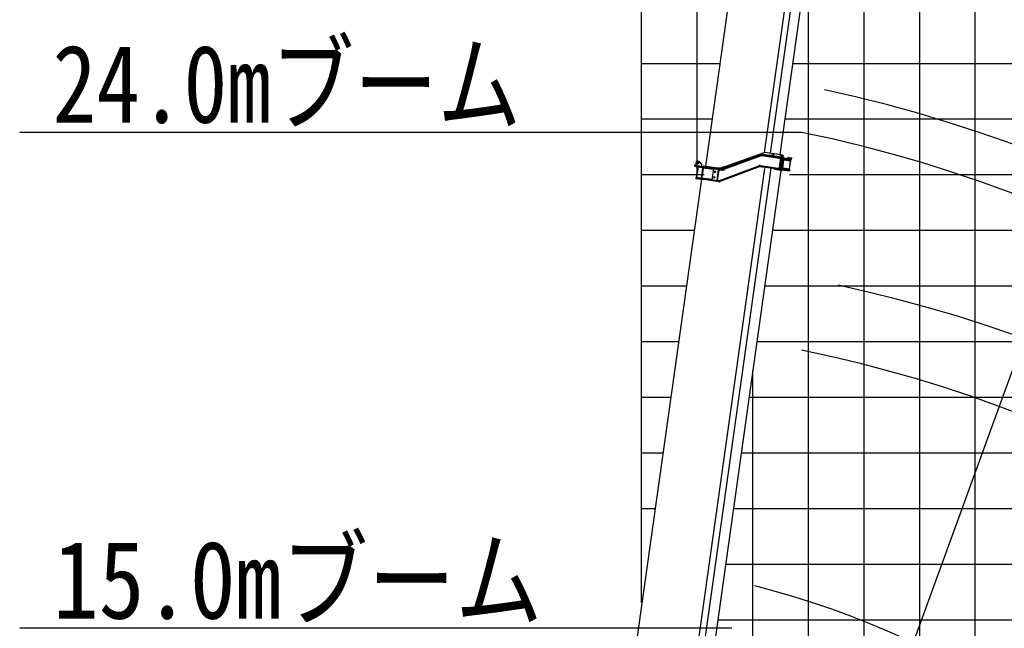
# Model space of a CAD drawing. Extents: x -50662 to 37979, y -56241 to 51651.
# Tile 5 of 15: x -50662 to -32956, y -20195 to -9257. Entities that reach past the tile are written whole.
import ezdxf

# ---------------------------------------------------------------- set-up
doc = ezdxf.new("R2010")
doc.units = 0
doc.layers.get('0').update_dxf_attribs({"linetype": 'CONTINUOUS'})

msp = doc.modelspace()

# ---------------------------------------------------------------- linework, layer by layer
at = {"color": 151, "linetype": 'Continuous'}
msp.add_line((-39477.448503, -19732.68746), (-39477.448503, 30958.849295), dxfattribs=at)
at = {"color": 7, "linetype": 'Continuous'}
for p, q in [((-38477.448503, -12104.99758), (-38477.448503, 30958.849295)), ((-33477.448503, -39041.150705), (-33477.448503, 14128.808476)), ((-35477.448503, -36854.302591), (-35477.448503, -504.31476)), ((-36477.448503, -34840.133878), (-36477.448503, -8029.23417)), ((-39477.448503, -10041.150705), (-38071.969979, -10041.150705)), ((-36760.204932, -10041.150705), (25522.551497, -10041.150705)), ((-39477.448503, -11041.150705), (-38212.510814, -11041.150705)), ((-36900.745767, -11041.150705), (25522.551497, -11041.150705)), ((-36601.405205, -11282.388415), (-50662.477312, -11282.388415)), ((-39477.448503, -12041.150705), (-38353.051649, -12041.150705)), ((-36817.596092, -12041.150705), (25522.551497, -12041.150705)), ((-39477.448503, -13041.150705), (-38537.014342, -13041.150705)), ((-37122.246155, -13041.150705), (20522.551497, -13041.150705)), ((-39477.448503, -15041.150705), (-38818.096011, -15041.150705)), ((-37403.327825, -15041.150705), (25522.551497, -15041.150705)), ((-37477.448503, -34698.014967), (-37477.448503, -15568.546735)), ((-39477.448503, -16041.150705), (-38958.636846, -16041.150705)), ((-37543.868659, -16041.150705), (25522.551497, -16041.150705)), ((-39477.448503, -17041.150705), (-39099.177681, -17041.150705)), ((-37684.409494, -17041.150705), (25522.551497, -17041.150705)), ((-39477.448503, -18041.150705), (-39239.718516, -18041.150705)), ((-37824.950329, -18041.150705), (25522.551497, -18041.150705)), ((-38106.031998, -20041.150705), (25522.551497, -20041.150705)), ((-37853.963114, -20194.801034), (-50662.477312, -20194.801034))]:
    msp.add_line(p, q, dxfattribs=at)
at = {"color": 255, "linetype": 'Continuous'}
msp.add_line((-17844.973073, 25568.406174), (-37904.385151, -29544.375557), dxfattribs=at)
at = {"color": 10, "linetype": 'Continuous'}
for p, q in [((-34477.448503, -36854.302591), (-34477.448503, 6545.513846)), ((-39477.448503, -14041.150705), (-38677.555177, -14041.150705)), ((-37262.78699, -14041.150705), (25522.551497, -14041.150705)), ((-37965.491164, -19041.150705), (25522.551497, -19041.150705))]:
    msp.add_line(p, q, dxfattribs=at)
at = {"color": 41, "linetype": 'Continuous'}
for p, q in [((-36924.909819, -1908.136477), (-38327.496052, -11888.056096)), ((-37266.848004, -11645.008738), (-35902.714599, -1938.695211)), ((-37161.642635, -11658.073355), (-35795.658825, -1938.593505)), ((-36988.841508, -11682.360239), (-35624.945118, -1977.733166)), ((-37093.689402, -11667.287082), (-37093.628956, -11667.295577)), ((-36978.205078, -11683.855092), (-37080.366361, -11669.49726)), ((-36978.205078, -11683.855092), (-36964.885062, -11685.727098))]:
    msp.add_line(p, q, dxfattribs=at)
at = {"color": 130, "linetype": 'Continuous'}
for p, q in [((-38032.684607, -11936.023696), (-37331.058196, -11679.646635)), ((-37277.812376, -11647.636602), (-37998.017719, -11909.072426)), ((-36991.700507, -11722.350266), (-37310.798429, -11677.503978)), ((-37115.100512, -11664.614424), (-37253.793655, -11645.122374)), ((-37180.17624, -11685.763454), (-37181.567971, -11695.666134)), ((-37180.17624, -11685.763454), (-37127.197136, -11693.209181)), ((-37115.100512, -11664.614424), (-37120.667436, -11704.225146)), ((-37120.315673, -11704.274583), (-37114.748749, -11664.663861)), ((-37117.532211, -11684.469222), (-37117.883974, -11684.419785)), ((-37114.748749, -11664.663861), (-37107.221404, -11665.72176)), ((-37110.143084, -11680.458558), (-37113.622411, -11705.21526)), ((-37110.143084, -11680.458558), (-37094.486458, -11667.51154)), ((-37109.180566, -11679.661922), (-37107.221404, -11665.72176)), ((-37103.602192, -11666.230407), (-37107.221404, -11665.72176)), ((-37105.004626, -11676.209239), (-37103.602192, -11666.230407)), ((-37094.486458, -11667.51154), (-37103.602192, -11666.230407)), ((-36987.541863, -11682.541623), (-37094.486458, -11667.51154)), ((-36987.541863, -11682.541623), (-36981.471144, -11683.394807)), ((-36985.04939, -11683.138456), (-36980.959939, -11683.713191)), ((-36943.884205, -11732.604563), (-36984.835465, -11684.063471)), ((-36975.890013, -11684.179183), (-36981.465103, -11683.395655)), ((-36937.813485, -11733.457747), (-36978.764766, -11684.916652)), ((-36975.890013, -11684.179183), (-36977.345526, -11686.597813)), ((-36975.890013, -11684.179183), (-36962.569976, -11686.051192)), ((-36973.183615, -11685.701032), (-36975.82293, -11688.403207)), ((-36973.397539, -11684.776017), (-36962.057564, -11686.369747)), ((-36973.183615, -11685.701032), (-36932.232354, -11734.242124)), ((-36938.548252, -11689.427226), (-36962.530088, -11686.056798)), ((-38494.700918, -11805.9865), (-38502.494748, -11861.442483)), ((-38502.494748, -11861.442483), (-38492.282014, -11874.995215)), ((-38481.148166, -11795.773769), (-38494.700918, -11805.9865)), ((-38494.402836, -11850.966447), (-38483.620124, -11852.481858)), ((-38489.769186, -11857.115509), (-38488.253777, -11846.332817)), ((-38488.487979, -11808.880054), (-38477.705267, -11810.395466)), ((-38487.504865, -11830.224359), (-38448.884172, -11835.652143)), ((-38483.854329, -11815.029116), (-38482.33892, -11804.246424)), ((-38481.148166, -11795.773769), (-38448.468845, -11800.366548)), ((-38470.907733, -11852.248086), (-38465.480118, -11813.628602)), ((-38448.468845, -11800.366548), (-38397.403147, -11868.133019)), ((-38014.477671, -11942.146236), (-37326.93981, -11690.917875)), ((-37995.517466, -11945.864876), (-37323.507744, -11700.310171)), ((-37313.860171, -11699.2894), (-36999.666433, -11743.44645)), ((-37312.46844, -11689.386719), (-36952.837459, -11739.929557)), ((-37128.588867, -11703.111862), (-37127.197136, -11693.209181)), ((-36982.519563, -11746.867103), (-37007.431412, -11924.124117)), ((-36998.135562, -11732.553739), (-36999.805742, -11744.437689)), ((-36999.666433, -11743.44645), (-36970.71753, -11747.514953)), ((-36993.537687, -11735.422478), (-36991.533508, -11721.162004)), ((-36991.700507, -11722.350266), (-36964.561201, -11726.164447)), ((-36974.8776, -11838.320174), (-36987.472835, -11927.939929)), ((-36962.282367, -11748.700438), (-36974.8776, -11838.320174)), ((-36942.764254, -11736.669631), (-36974.44431, -11962.084946)), ((-36970.71753, -11747.514953), (-36962.282367, -11748.700438)), ((-36936.693534, -11737.522815), (-36968.373591, -11962.93813)), ((-36965.909671, -11738.092378), (-36962.282367, -11748.700438)), ((-36955.195246, -11727.480746), (-36964.561201, -11726.164447)), ((-36962.79246, -11963.722507), (-36931.112403, -11738.307192)), ((-36918.912338, -11736.11413), (-36959.86239, -11687.573208)), ((-36955.195246, -11727.480746), (-36952.55918, -11737.949497)), ((-36952.837459, -11739.929557), (-36952.55918, -11737.949497)), ((-36917.791159, -11740.179371), (-36949.471215, -11965.594686)), ((-36941.867415, -11734.612548), (-36937.777964, -11735.187283)), ((-36938.548252, -11689.427226), (-36930.415279, -11690.57024)), ((-36931.112403, -11738.307192), (-36936.882281, -11738.865817)), ((-36932.232354, -11734.242124), (-36936.680007, -11736.102172)), ((-36936.013222, -11715.841536), (-36932.561078, -11691.278253)), ((-36934.25919, -11717.921088), (-36930.415279, -11690.57024)), ((-36930.215564, -11736.250109), (-36918.875609, -11737.843835)), ((-36922.4716, -11773.482443), (-36801.303984, -11790.511441)), ((-36920.105724, -11756.648361), (-36798.353037, -11773.759585)), ((-36918.001751, -11737.757089), (-36917.849448, -11737.778494)), ((-36917.945231, -11737.94254), (-36917.849448, -11737.778494)), ((-36917.849448, -11737.778494), (-36787.147828, -11756.147408)), ((-36841.796227, -11732.310078), (-36844.022963, -11748.154129)), ((-36841.796227, -11732.310078), (-36787.488639, -11739.942512)), ((-36818.579712, -11936.528896), (-36798.260303, -11791.948787)), ((-36817.707052, -11937.661105), (-36797.109366, -11791.100956)), ((-36797.109366, -11791.100956), (-36811.577572, -11771.900998)), ((-36801.303984, -11790.511441), (-36797.109366, -11791.100956)), ((-36798.353037, -11773.759585), (-36789.79215, -11774.962739)), ((-36796.332352, -11746.777502), (-36775.735212, -11749.672242)), ((-36791.768464, -11773.675422), (-36789.402418, -11756.840132)), ((-36789.79215, -11774.962739), (-36784.58692, -11737.925604)), ((-36787.488639, -11739.942512), (-36784.921092, -11740.303357)), ((-38624.913783, -21631.487207), (-37261.573944, -11930.820198)), ((-38032.49411, -11947.693316), (-38529.89467, -11877.788226)), ((-38519.599624, -11889.737691), (-38516.704715, -11869.139343)), ((-38519.265452, -11887.359939), (-38075.057934, -11949.789234)), ((-37151.981383, -11927.035462), (-38517.965544, -21646.517802)), ((-38517.038716, -11871.515887), (-38487.330674, -11875.69108)), ((-38465.790739, -11894.875319), (-38494.460534, -12098.871512)), ((-38461.185121, -11895.522597), (-38489.854916, -12099.518789)), ((-38487.108119, -11874.107523), (-38489.780134, -11893.119897)), ((-38487.330674, -11875.69108), (-38072.831198, -11933.945183)), ((-38434.824018, -11905.286131), (-38433.989013, -11899.344761)), ((-38434.824018, -11905.286131), (-38385.310614, -11912.244786)), ((-38377.501618, -11913.342269), (-38403.944677, -12101.494411)), ((-38400.974586, -12101.91183), (-38374.531527, -11913.759688)), ((-38400.186609, -11887.93838), (-38397.403147, -11868.133019)), ((-38387.003059, -12088.727986), (-38364.735193, -11930.283887)), ((-38385.394199, -11912.839522), (-38384.392025, -11905.70868)), ((-38385.310614, -11912.244786), (-38335.797211, -11919.203441)), ((-38375.227392, -11918.711029), (-38182.42008, -11945.808329)), ((-38374.648663, -11921.785351), (-38364.745982, -11923.177082)), ((-38370.078054, -11882.071586), (-38371.469785, -11891.974266)), ((-38370.078054, -11882.071586), (-38110.627107, -11918.535038)), ((-38364.735193, -11930.283887), (-38363.343462, -11920.381206)), ((-38335.797211, -11919.203441), (-38334.962206, -11913.262071)), ((-38333.280312, -21672.473619), (-36969.383747, -11967.8453)), ((-38297.740109, -11918.493295), (-38299.13184, -11928.395976)), ((-38294.260781, -11893.736594), (-38295.513372, -11902.649244)), ((-38209.559005, -12138.911811), (-38180.889209, -11934.915618)), ((-38171.63662, -11987.718181), (-38144.921624, -11991.472729)), ((-38160.156404, -12002.952942), (-38156.401687, -11976.236737)), ((-38121.023208, -12141.25643), (-38094.580149, -11953.104289)), ((-38111.637607, -12141.564673), (-38085.473167, -11955.395009)), ((-38060.562481, -11925.571163), (-38110.627107, -11918.535038)), ((-38109.589176, -11944.936185), (-38095.97188, -11963.006969)), ((-38094.580149, -11953.104289), (-38087.803773, -11947.997923)), ((-38094.580149, -11953.104289), (-38062.892046, -11957.557761)), ((-38075.30767, -12145.206061), (-37372.732839, -11880.229848)), ((-38072.608643, -11932.361625), (-38075.280658, -11951.374)), ((-38075.057934, -11949.789234), (-38054.051001, -11952.741566)), ((-38072.831198, -11933.945183), (-38051.824265, -11936.897514)), ((-37369.204538, -11889.58637), (-38071.778161, -12154.562752)), ((-37364.970393, -11900.814702), (-38067.543846, -12165.789876)), ((-38061.973626, -11951.022863), (-38062.975631, -11958.152496)), ((-38050.218734, -11959.338879), (-38062.892046, -11957.557761)), ((-38054.051001, -11952.741566), (-38000.364747, -11960.286677)), ((-38051.824265, -11936.897514), (-37998.13801, -11944.442625)), ((-38001.021825, -11900.818893), (-38048.005879, -11917.920528)), ((-38048.005879, -11917.920528), (-38042.533951, -11932.954362)), ((-38042.533951, -11932.954362), (-38026.38685, -11933.463378)), ((-37993.497403, -11921.492322), (-38026.38685, -11933.463378)), ((-38001.021825, -11900.818893), (-37993.497403, -11921.492322)), ((-37985.082959, -11901.844738), (-37985.457906, -11904.512619)), ((-37980.055467, -11902.551306), (-37985.082959, -11901.844738)), ((-37985.08279, -11901.84353), (-37984.94382, -11900.854707)), ((-37984.94382, -11900.854707), (-37978.04991, -11901.823583)), ((-37023.416979, -11945.104011), (-37350.207858, -11899.176548)), ((-37021.746972, -11933.221289), (-37348.537851, -11887.293826)), ((-37347.14612, -11877.391145), (-37024.8569, -11922.685941)), ((-37095.368795, -11935.423301), (-37095.315618, -11935.430775)), ((-37084.819544, -11950.142621), (-37094.060198, -11936.654989)), ((-36968.011731, -11968.038124), (-37081.824864, -11952.042731)), ((-37026.387768, -11933.578632), (-37024.717591, -11921.694703)), ((-36995.907998, -11926.754444), (-37024.8569, -11922.685941)), ((-37021.5798, -11932.031799), (-37023.583981, -11946.292293)), ((-36996.277693, -11948.918189), (-37023.416979, -11945.104011)), ((-36994.607685, -11937.035467), (-37021.746972, -11933.221289)), ((-36996.277693, -11948.918189), (-36986.845251, -11950.243832)), ((-36995.907998, -11926.754444), (-36987.472835, -11927.939929)), ((-36981.147446, -11938.92718), (-36994.607685, -11937.035467)), ((-36993.883601, -11937.13723), (-36987.472835, -11927.939929)), ((-36986.845251, -11950.243832), (-36981.425723, -11940.907221)), ((-36981.425723, -11940.907221), (-36981.147446, -11938.92718)), ((-36975.243596, -11965.579496), (-36971.154145, -11966.15423)), ((-36968.011731, -11968.038124), (-36969.4514, -11965.493658)), ((-36968.011731, -11968.038124), (-36954.690506, -11969.9103)), ((-36962.79246, -11963.722507), (-36967.975032, -11960.10224)), ((-36963.591745, -11967.217056), (-36952.25179, -11968.810783)), ((-36951.261759, -11968.949923), (-36951.32583, -11968.940919)), ((-36948.079484, -11955.692005), (-36826.326797, -11972.803229)), ((-36945.435162, -11936.876674), (-36823.682475, -11953.987898)), ((-36943.069286, -11920.042592), (-36821.901669, -11937.07159)), ((-36817.707052, -11937.661105), (-36836.90701, -11952.129311)), ((-36817.76591, -11974.006383), (-36826.326797, -11972.803229)), ((-36815.121588, -11955.191052), (-36823.682475, -11953.987898)), ((-36821.901669, -11937.07159), (-36817.707052, -11937.661105)), ((-36817.376178, -11955.883776), (-36819.742221, -11972.719046)), ((-36815.121588, -11955.191052), (-36817.76591, -11974.006383)), ((-38404.036324, -12123.697232), (-39779.345013, -21909.527038)), ((-38506.033222, -12109.362503), (-38504.363215, -12097.479781)), ((-38506.033222, -12109.362503), (-38357.493012, -12130.238468)), ((-38504.363215, -12097.479781), (-38355.823004, -12118.355746)), ((-38462.658808, -12103.340953), (-38461.267077, -12093.438273)), ((-38461.267077, -12093.438273), (-38411.753673, -12100.396928)), ((-38413.284544, -12111.289639), (-38411.614364, -12099.405689)), ((-38411.753673, -12100.396928), (-38362.24027, -12107.355583)), ((-38400.27872, -12096.960489), (-38207.471408, -12124.05779)), ((-38398.875012, -12094.16478), (-38388.972331, -12095.556511)), ((-38388.39479, -12098.630667), (-38387.003059, -12088.727986)), ((-38363.632001, -12117.258263), (-38362.24027, -12107.355583)), ((-38357.660014, -12131.42675), (-38355.655833, -12117.166256)), ((-38088.210684, -12168.083631), (-38357.493012, -12130.238468)), ((-38086.540676, -12156.200909), (-38355.823004, -12118.355746)), ((-38324.461447, -12108.625497), (-38326.409904, -12122.489488)), ((-38185.55393, -12086.744988), (-38158.838934, -12090.499535)), ((-38174.073714, -12101.979748), (-38170.318997, -12075.263544)), ((-38142.220301, -12148.375649), (-38119.631477, -12131.353749)), ((-38121.023208, -12141.25643), (-38112.512258, -12152.550842)), ((-38121.023208, -12141.25643), (-38089.335105, -12145.709902)), ((-38090.865976, -12156.602613), (-38089.195796, -12144.718664)), ((-38085.148945, -12146.298229), (-38089.335105, -12145.709902))]:
    msp.add_line(p, q, dxfattribs=at)
for centre, radius in [((-38489.01148, -11851.724153), 4.188), ((-38483.096623, -11809.63776), 4.188), ((-38468.193924, -11832.938334), 15.000001), ((-38158.279132, -11989.595453), 10.376001), ((-38172.196442, -12088.62226), 10.376001)]:
    msp.add_circle(centre, radius, dxfattribs=at)
at = {"color": 100, "linetype": 'Continuous'}
for radius, start, end in [(42948.758037, 358.06526, 79.666433), (33858.332032, 357.545529, 79.039408), (24874.688085, 356.658209, 77.96864), (15909.543256, 354.770791, 75.689387)]:
    msp.add_arc((-41377.448503, -34847.022314), radius, start, end, dxfattribs=at)
at = {"color": 190, "linetype": 'Continuous'}
for radius, start, end in [(42124.964165, 358.02741, 80.02741), (33031.841956, 357.484077, 79.484077), (24043.76344, 356.542583, 78.542583)]:
    msp.add_arc((-41377.448503, -34847.022314), radius, start, end, dxfattribs=at)
at = {"color": 130, "linetype": 'Continuous'}
for centre, radius, start, end in [((-41127.420941, -38358.495118), 42948.758037, 359.756328, 79.666433), ((-41127.420941, -38358.495118), 33858.332032, 359.690905, 79.039408), ((-37316.643633, -11719.094761), 42.000004, 81.999995, 110.072482), ((-37260.75231, -11694.635777), 50.000004, 81.999995, 109.950973), ((-38489.01148, -11851.724153), 5, 161.999986, 92.000007), ((-38483.096623, -11809.63776), 5, 161.999986, 92.000007), ((-37316.643633, -11719.094761), 30.000003, 81.999995, 110.072482), ((-37316.643633, -11719.094761), 20.000002, 81.999995, 110.072482), ((-36786.034376, -11748.224788), 8.000001, 262, 81.999995), ((-38518.15217, -11879.438527), 8.000001, 81.999995, 262), ((-38158.279132, -11989.595453), 12.000001, 161.999986, 92.000007), ((-38053.603826, -11876.057759), 50.000004, 262, 279.563857), ((-38042.9818, -11907.845415), 52.000005, 262, 289.795824), ((-38042.9818, -11907.845415), 30.000003, 262.087078, 290.072487), ((-37354.383051, -11928.88459), 52.000005, 81.999995, 110.663963), ((-37354.383051, -11928.88459), 42.000004, 81.999995, 110.663963), ((-37354.383051, -11928.88459), 30.000003, 81.999995, 110.663963), ((-38172.196442, -12088.62226), 12.000001, 161.999986, 92.000007), ((-38082.365483, -12126.492867), 42.000004, 262, 290.663958), ((-38082.365483, -12126.492867), 30.000003, 262, 290.663958), ((-38082.365483, -12126.492867), 20.000002, 262, 290.663958), ((-41127.420941, -38358.495118), 24874.688085, 359.579272, 77.96864)]:
    msp.add_arc(centre, radius, start, end, dxfattribs=at)
at = {"color": 220, "linetype": 'Continuous'}
for radius, start, end in [(42124.964165, 0.302485, 80.02741), (33031.841956, 0.385755, 79.484077), (24043.76344, 0.529962, 78.542583)]:
    msp.add_arc((-41377.446288, -38763.542381), radius, start, end, dxfattribs=at)
at = {"color": 41, "linetype": 'Continuous'}
for centre, major_axis, start_param, end_param in [((-37079.670495, -11664.54592), (0.695866, 4.95134), 3.1387788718, 3.1415926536), ((-36983.090344, -11678.119375), (-0.695866, -4.95134), 0, 0.0036207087)]:
    msp.add_ellipse(centre, major_axis=major_axis, ratio=0.913545, start_param=start_param, end_param=end_param, dxfattribs=at)
at = {"color": 130, "linetype": 'Continuous'}
for centre, major_axis, ratio, start_param, end_param in [((-36988.237729, -11687.492963), (0.695866, 4.95134), 0.913545, 5.5974557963, 6.2831853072), ((-36982.167009, -11688.346147), (-0.695866, -4.95134), 0.913545, 2.4558631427, 3.1415926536), ((-36976.585878, -11689.130524), (0.695866, 4.95134), 0.913545, 5.5974557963, 6.2831853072), ((-36963.265842, -11691.002533), (-0.695866, -4.95134), 0.913545, 2.4558631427, 3.1415926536), ((-36947.28766, -11736.033908), (0.695866, 4.95134), 0.913545, 4.7123889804, 5.5974557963), ((-36941.21696, -11736.887089), (-0.695866, -4.95134), 0.913545, 1.5707963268, 2.4558631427), ((-36935.635809, -11737.671469), (0.695866, 4.95134), 0.913545, 4.7123889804, 5.5974557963), ((-36922.314584, -11739.543645), (-0.695866, -4.95134), 0.913545, 1.5707963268, 2.4558631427), ((-36922.314584, -11739.543645), (-0.695866, -4.95134), 0.913545, 2.0644870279, 2.4558631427), ((-36842.909512, -11740.231509), (1.113453, 7.922628), 0.913545, 0, 3.1351091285), ((-36842.909512, -11740.231509), (-1.113453, -7.922628), 0.913545, 3.1415926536, 6.2831853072), ((-36842.909512, -11740.231509), (-10.459948, 1.47005), 0.757414, 1.5707963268, 4.7123889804), ((-38482.502758, -11884.448725), (1.113453, 7.922628), 0.901523, 3.1346689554, 3.1415926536), ((-38482.502758, -11884.448725), (-1.113453, -7.922628), 0.901523, 0, 0.006824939), ((-38482.502758, -11884.448725), (1.113453, 7.922628), 0.901523, 3.1415926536, 3.1493385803), ((-37999.251465, -11952.365265), (1.113453, 7.922628), 0.707107, 3.1415926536, 6.2831853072), ((-37097.749535, -11939.706389), (0.695866, 4.95134), 0.913545, 5.4977871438, 6.2831853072), ((-37081.128999, -11947.091391), (0.695866, 4.95134), 0.913545, 2.3561944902, 3.1415926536), ((-36978.967716, -11961.449223), (0.695866, 4.95134), 0.913545, 3.1415926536, 4.7123889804), ((-36972.897016, -11962.302404), (-0.695866, -4.95134), 0.913545, 0, 1.5707963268), ((-36967.315865, -11963.086784), (0.695866, 4.95134), 0.913545, 3.1415926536, 4.7123889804), ((-36953.994641, -11964.95896), (-0.695866, -4.95134), 0.913545, 0, 1.5707963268), ((-36953.994641, -11964.95896), (-0.695866, -4.95134), 0.913545, 0, 0.7148165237)]:
    msp.add_ellipse(centre, major_axis=major_axis, ratio=ratio, start_param=start_param, end_param=end_param, dxfattribs=at)

# ---------------------------------------------------------------- texts
at = {"color": 7, "linetype": 'Continuous', "char_height": 1400, "attachment_point": 1}
for s, insert in [('\\W0.823705;\\A1;24.0mブーム', (-50068.53192, -9709.468936)), ('\\W0.860642;\\A1;15.0mブーム', (-50059.913156, -18621.881554))]:
    msp.add_mtext(s, dxfattribs=dict(at, insert=insert))

doc.saveas('drawing.dxf')
